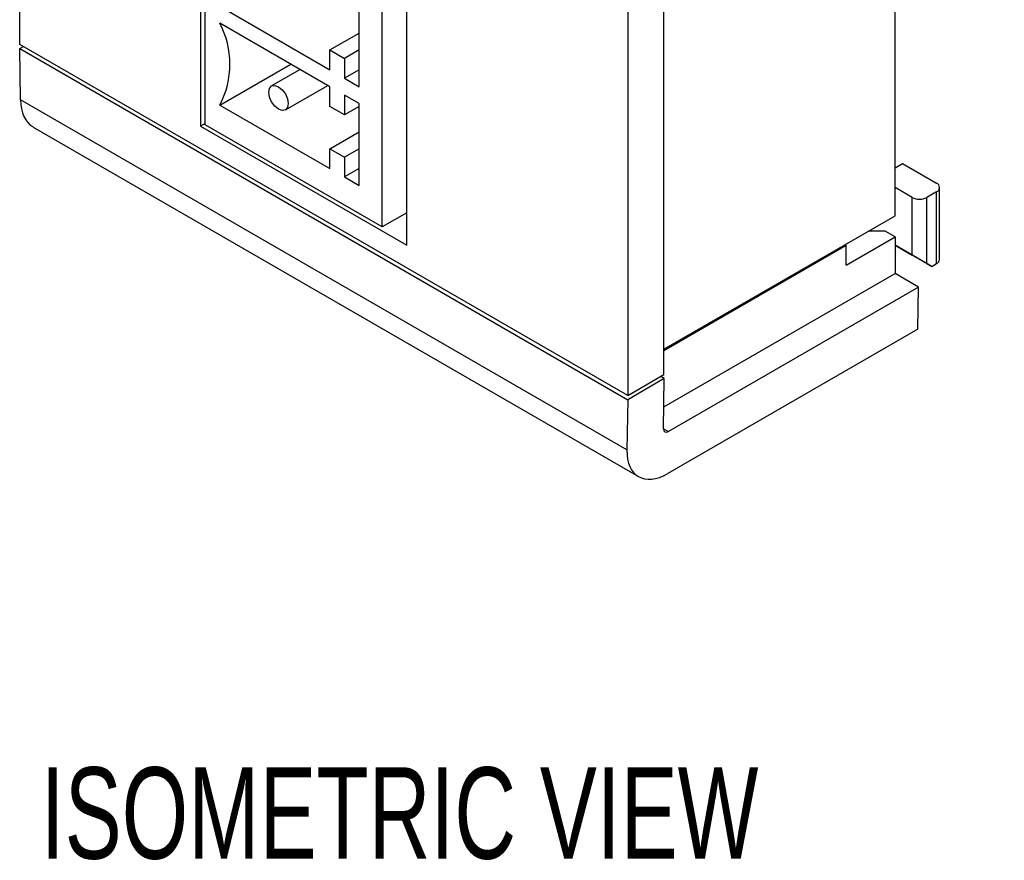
# Model space of a CAD drawing. Header units: millimetres. Extents: x 8 to 341, y 8 to 262.
# Tile 4 of 6: x 278 to 306, y 140 to 164. Entities that reach past the tile are written whole.
import ezdxf

# ---------------------------------------------------------------- set-up
doc = ezdxf.new("R2010")
doc.units = ezdxf.units.MM
doc.header["$LTSCALE"] = 1.25
doc.layers.add('DIMENSIONS', color=140, linetype='Continuous', lineweight=25)
doc.styles.add('SLDTEXTSTYLE0', font='TXT', dxfattribs={"width": 0.7})

msp = doc.modelspace()

# ---------------------------------------------------------------- linework, layer by layer
for p, q in [((277.835, 163.152), (277.835, 226.516)), ((283.068, 219.902), (283.068, 160.785)), ((283.209, 160.825), (283.209, 219.126)), ((296.493, 153.595), (296.493, 216.98)), ((289.043, 157.335), (289.043, 216.453)), ((288.336, 157.866), (288.336, 216.167)), ((295.442, 216.351), (295.442, 152.988)), ((303.185, 158.189), (303.185, 171.561)), ((283.633, 164.255), (286.815, 162.418)), ((287.664, 161.928), (287.664, 164.296)), ((286.815, 161.928), (283.633, 163.765)), ((286.815, 162.99), (287.664, 163.479)), ((295.442, 152.988), (277.835, 163.152)), ((277.835, 163.03), (277.941, 163.091)), ((277.835, 163.03), (295.442, 152.865)), ((277.857, 161.547), (277.835, 163.03)), ((286.815, 162.418), (286.815, 162.99)), ((286.815, 162.99), (287.24, 162.745)), ((287.664, 162.99), (287.24, 162.745)), ((283.633, 161.397), (285.684, 162.581)), ((287.24, 162.745), (287.24, 162.173)), ((285.956, 162.424), (285.13, 161.948)), ((287.664, 162.418), (287.24, 162.173)), ((285.53, 161.255), (286.756, 161.962)), ((287.24, 162.173), (287.664, 161.928)), ((286.815, 161.356), (286.815, 161.928)), ((287.664, 161.438), (287.24, 161.683)), ((287.24, 161.683), (287.24, 161.112)), ((295.42, 151.408), (277.857, 161.547)), ((283.633, 161.397), (286.815, 159.56)), ((287.664, 159.07), (287.664, 161.438)), ((287.24, 161.112), (286.815, 161.356)), ((287.664, 161.357), (287.24, 161.112)), ((283.209, 160.866), (283.068, 160.785)), ((288.336, 157.866), (283.209, 160.825)), ((278.224, 160.76), (295.757, 150.639)), ((283.068, 160.785), (289.043, 157.335)), ((286.815, 160.132), (287.664, 160.621)), ((286.815, 159.56), (286.815, 160.132)), ((286.815, 160.132), (287.24, 159.887)), ((287.664, 160.132), (287.24, 159.887)), ((287.24, 159.887), (287.24, 159.315)), ((303.185, 159.58), (303.397, 159.702)), ((303.397, 159.702), (304.387, 159.131)), ((287.664, 159.56), (287.24, 159.315)), ((287.24, 159.315), (287.664, 159.07)), ((303.68, 158.723), (303.185, 159.008)), ((304.387, 158.886), (304.104, 158.723)), ((304.387, 156.804), (304.387, 158.886)), ((304.475, 156.926), (304.475, 159.008)), ((303.68, 157.049), (303.68, 158.723)), ((304.104, 156.804), (304.104, 158.723)), ((289.043, 158.274), (288.336, 157.866)), ((296.493, 154.326), (303.185, 158.189)), ((302.899, 157.745), (302.418, 157.746)), ((302.445, 157.762), (302.472, 157.746)), ((302.472, 157.746), (302.445, 157.762)), ((302.445, 157.762), (302.472, 157.746)), ((302.471, 157.746), (302.445, 157.761)), ((303.185, 157.58), (302.899, 157.745)), ((301.771, 156.763), (303.185, 157.58)), ((303.185, 157.58), (303.185, 156.518)), ((296.493, 154.289), (301.771, 157.335)), ((301.771, 157.335), (301.738, 157.354)), ((301.771, 156.763), (301.771, 157.335)), ((303.185, 157.335), (303.68, 157.049)), ((304.245, 156.722), (303.185, 157.334)), ((303.185, 157.334), (303.609, 157.089)), ((303.609, 157.089), (303.185, 157.334)), ((303.609, 157.089), (303.609, 157.089)), ((304.104, 156.804), (304.245, 156.722)), ((304.245, 156.722), (304.387, 156.804)), ((296.49, 152.654), (303.185, 156.518)), ((303.867, 156.124), (303.185, 156.518)), ((303.867, 156.124), (296.619, 151.94)), ((303.849, 154.91), (303.867, 156.124)), ((303.849, 154.91), (296.601, 150.726)), ((295.442, 152.988), (296.493, 153.595)), ((296.503, 153.478), (295.442, 152.865)), ((296.503, 153.478), (296.397, 153.539)), ((296.48, 152.021), (296.503, 153.478)), ((295.442, 152.865), (295.42, 151.408)), ((296.48, 152.021), (296.619, 151.94))]:
    msp.add_line(p, q)
at = {"flags": 128}
msp.add_lwpolyline([(285.33, 161.928), (285.439, 161.841), (285.53, 161.717), (285.592, 161.575), (285.613, 161.438), (285.592, 161.325), (285.53, 161.255), (285.439, 161.237), (285.33, 161.275), (285.222, 161.362), (285.13, 161.486), (285.069, 161.627), (285.047, 161.765), (285.069, 161.877), (285.13, 161.948), (285.222, 161.966), (285.33, 161.928)], dxfattribs=at)
for centre, radius, start, end in [((281.344, 162.581), 2.578, 332.6541, 27.3453), ((304.34, 159.008), 0.131, 290.7834, 69.2166), ((303.892, 159.132), 0.461, 242.6097, 297.3903), ((304.325, 156.941), 0.151, 294.3747, 354.3052)]:
    msp.add_arc(centre, radius, start, end)
for centre, major_axis, ratio, start_param, end_param in [((279.059, 162.241), (0.827, 1.485), 0.587367, 2.347075, 3.132555), ((303.892, 156.926), (0.3, -0.173), 0.00007, 0.785439, 2.356235), ((296.622, 152.102), (0.103, 0.172), 0.56722, 2.364542, 3.935338), ((296.622, 152.102), (0.872, 1.46), 0.56722, 2.364542, 3.935338)]:
    msp.add_ellipse(centre, major_axis=major_axis, ratio=ratio, start_param=start_param, end_param=end_param)

# ---------------------------------------------------------------- texts
at = {"layer": 'DIMENSIONS', "insert": (278.45, 142.22), "char_height": 2.64583, "attachment_point": 1, "style": 'SLDTEXTSTYLE0'}
msp.add_mtext('ISOMETRIC VIEW', dxfattribs=at)

doc.saveas('drawing.dxf')
